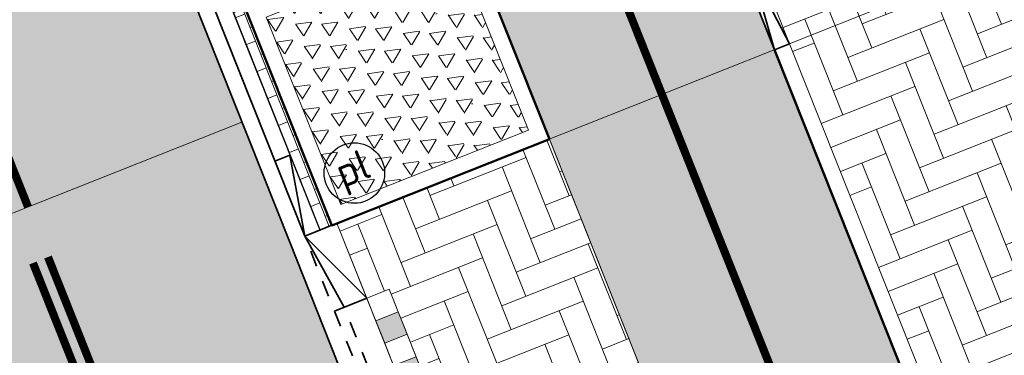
# Model space of a CAD drawing. Header units: metres. Extents: x 196674 to 197628, y 355499 to 356232.
# Tile 164 of 209: x 196778.88 to 196791.07, y 356060.52 to 356064.68. Entities that reach past the tile are written whole.
import ezdxf
from ezdxf.enums import TextEntityAlignment as Align

# ---------------------------------------------------------------- set-up
doc = ezdxf.new("R2010")
doc.units = ezdxf.units.M
for name, pattern in [('VH-BUSHALTEBAND-SO', [4, 2, -2]), ('VW-11_STREEP', [2, 1, -1]), ('VW-30270_STREEP', [3, 0.3, -2.7])]:
    doc.linetypes.add(name, pattern=pattern)
doc.layers.get('0').update_dxf_attribs({"lineweight": 25})
doc.layers.get('Defpoints').update_dxf_attribs({"color": 231, "lineweight": 18})
for name, color, linetype, lineweight in [('N-WE-IE-MEUBILAIR-S-200', 7, 'Continuous', 25), ('N-WE-VH-KANTOPSLUITING_ACHTERKANTBAND-G', 50, 'Continuous', 18), ('N-WE-VH-MATERIAALGRENS-G', 7, 'Continuous', 13)]:
    doc.layers.add(name, color=color, linetype=linetype, lineweight=lineweight)
for name, color, linetype, lineweight, true_color in [('N-WE-MARKERING_BUSHALTE_ZWART-WIT-S', 7, 'Continuous', 18, 0xffffff), ('N-WE-VH-GESLOTENVERHARDING_ASFALT_RIJBAAN-V', 7, 'Continuous', 5, 0xd6d6d6), ('N-WE-VH-GOOT-TEGEL_200x200-G', 7, 'Continuous', 35, 0x00a5a5), ('N-WE-VH-HALFVERHARDING_GEBONDEN_SPLIT-A', 7, 'Continuous', 5, 0xaab7a9), ('N-WE-VH-KANTOPSLUITING_BUSHALTEBAND-G', 30, 'VH-BUSHALTEBAND-SO', 35, 0xff7f00), ('N-WE-VH-KANTOPSLUITING_GELEIDEBAND_50 200-G', 1, 'Continuous', 35, 0xff0000), ('N-WE-VH-KANTOPSLUITING_OPSLUITBAND_200X250-G', 7, 'Continuous', 50, 0x0029a5), ('N-WE-VH-KANTOPSLUITING_VERLAGINGSBAND_GELEIDEBAND_50 200-G', 1, 'Continuous', 35, 0xff0000), ('N-WE-VH-KANTOPSLUITING_VERLOOPBAND_BUSHALTEBAND_TROTTOIRBAND_180 200-G', 30, 'VH-BUSHALTEBAND-SO', 35, 0xff7f00), ('N-WE-VH-KANTOPSLUITING_VERLOOPBAND_GELEIDEBAND_50 200_TROTTOIRBAND_180 200-G', 1, 'Continuous', 35, 0xff0000), ('N-WE-VH-OPENVERHARDING_STRAATBAKSTEEN_ROOD_ELLEBOOG_LINGE-A', 7, 'Continuous', 5, 0xdaaea0), ('N-WE-VH-OPENVERHARDING_STRAATBAKSTEEN_ROOD_STREKKEN-LINGE-A', 7, 'Continuous', 5, 0xdaaea0), ('N-WE-VH-OPENVERHARDING_TEGEL_200x300_FIETSPAD_ROOD-A', 7, 'Continuous', 5, 0xe04d68), ('N-WE-VW-MARKERING_LANGS_STREEP_11_010-G', 7, 'VW-11_STREEP', 13, 0xffffff), ('N-WE-VW-MARKERING_LANGS_STREEP_30270_010-G', 7, 'VW-30270_STREEP', 13, 0xffffff), ('N-WE-VW-MARKERING_LANGS_STREEP_DOORGETROKKEN_010-G', 7, 'Continuous', 13, 0xffffff)]:
    doc.layers.add(name, color=color, linetype=linetype, lineweight=lineweight, true_color=true_color)
doc.layers.add('N-WE-VH-HULPLIJN-G', color=40, linetype='Continuous', lineweight=5, plot=False)
doc.styles.add('NLCS-ISO', font='NLCS-ISO.ttf')
pattern_1 = [(201.6723232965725, (196753.6511661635, 356089.3677123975), (-0.1792042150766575, -0.4155548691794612), [1.28, -0.64]), (111.6723232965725, (196754.0056921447, 356088.4755737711), (-0.1792042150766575, -0.4155548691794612), [1.28, -0.64])]

# ---------------------------------------------------------------- blocks, each defined once
blk = doc.blocks.new('Boomplantvak 2900x2900')
at = {"layer": 'N-WE-VH-HALFVERHARDING_GEBONDEN_SPLIT-A'}
h = blk.add_hatch(dxfattribs=at)
h.set_pattern_fill('AVH-GRAVEL-SO', color=251, scale=0.3, pattern_type=2)
h.set_pattern_definition([(255.963757, (0.768, 1.164), (1.562108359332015e-08, -1.200000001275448), [0.197909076, -4.74981768]), (127.568592, (0.888, 1.008), (-8.399999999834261, 10.80000000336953), [0.196814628, -19.484648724]), (12.094757, (0.72, 0.972), (10.79999999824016, 2.399999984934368), [0.171813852, -17.00957142]), (255.963757, (1.068, 1.164), (1.562108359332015e-08, -1.200000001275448), [0.197909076, -4.74981768]), (127.568592, (1.188, 1.008), (-8.399999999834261, 10.80000000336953), [0.196814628, -19.484648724]), (12.094757, (1.02, 0.972), (10.79999999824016, 2.399999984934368), [0.171813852, -17.00957142]), (12.094757, (0.42, 0.972), (10.79999999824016, 2.399999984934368), [0.171813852, -17.00957142]), (127.568592, (0.588, 1.008), (-8.399999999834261, 10.80000000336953), [0.196814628, -19.484648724]), (255.963757, (0.468, 1.164), (1.562108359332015e-08, -1.200000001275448), [0.197909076, -4.74981768]), (255.963757, (0.168, 1.164), (1.562108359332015e-08, -1.200000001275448), [0.197909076, -4.74981768]), (127.568592, (0.288, 1.008), (-8.399999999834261, 10.80000000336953), [0.196814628, -19.484648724]), (12.094757, (0.12, 0.972), (10.79999999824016, 2.399999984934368), [0.171813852, -17.00957142]), (12.094757, (0, 0.672), (10.79999999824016, 2.399999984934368), [0.171813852, -17.00957142]), (127.568592, (0.168, 0.708), (-8.399999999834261, 10.80000000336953), [0.196814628, -19.484648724]), (255.963757, (0.048, 0.864), (1.562108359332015e-08, -1.200000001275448), [0.197909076, -4.74981768]), (255.963757, (0.348, 0.864), (1.562108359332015e-08, -1.200000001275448), [0.197909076, -4.74981768]), (127.568592, (0.468, 0.708), (-8.399999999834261, 10.80000000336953), [0.196814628, -19.484648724]), (12.094757, (0.3, 0.672), (10.79999999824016, 2.399999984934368), [0.171813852, -17.00957142]), (12.094757, (0.8999999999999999, 0.672), (10.79999999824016, 2.399999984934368), [0.171813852, -17.00957142]), (127.568592, (1.068, 0.708), (-8.399999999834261, 10.80000000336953), [0.196814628, -19.484648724]), (255.963757, (0.948, 0.864), (1.562108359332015e-08, -1.200000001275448), [0.197909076, -4.74981768]), (12.094757, (0.6, 0.672), (10.79999999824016, 2.399999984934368), [0.171813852, -17.00957142]), (127.568592, (0.768, 0.708), (-8.399999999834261, 10.80000000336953), [0.196814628, -19.484648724]), (255.963757, (0.648, 0.864), (1.562108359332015e-08, -1.200000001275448), [0.197909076, -4.74981768]), (12.094757, (0.12, 0.372), (10.79999999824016, 2.399999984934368), [0.171813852, -17.00957142]), (127.568592, (0.288, 0.408), (-8.399999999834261, 10.80000000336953), [0.196814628, -19.484648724]), (255.963757, (0.168, 0.564), (1.562108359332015e-08, -1.200000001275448), [0.197909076, -4.74981768]), (255.963757, (0.468, 0.564), (1.562108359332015e-08, -1.200000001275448), [0.197909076, -4.74981768]), (127.568592, (0.588, 0.408), (-8.399999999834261, 10.80000000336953), [0.196814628, -19.484648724]), (12.094757, (0.42, 0.372), (10.79999999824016, 2.399999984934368), [0.171813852, -17.00957142]), (12.094757, (1.02, 0.372), (10.79999999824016, 2.399999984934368), [0.171813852, -17.00957142]), (127.568592, (1.188, 0.408), (-8.399999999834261, 10.80000000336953), [0.196814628, -19.484648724]), (255.963757, (1.068, 0.564), (1.562108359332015e-08, -1.200000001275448), [0.197909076, -4.74981768]), (12.094757, (0.72, 0.372), (10.79999999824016, 2.399999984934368), [0.171813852, -17.00957142]), (127.568592, (0.888, 0.408), (-8.399999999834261, 10.80000000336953), [0.196814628, -19.484648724]), (255.963757, (0.768, 0.564), (1.562108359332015e-08, -1.200000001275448), [0.197909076, -4.74981768]), (255.963757, (0.648, 0.264), (1.562108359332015e-08, -1.200000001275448), [0.197909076, -4.74981768]), (127.568592, (0.768, 0.108), (-8.399999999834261, 10.80000000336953), [0.196814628, -19.484648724]), (12.094757, (0.6, 0.072), (10.79999999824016, 2.399999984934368), [0.171813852, -17.00957142]), (255.963757, (0.948, 0.264), (1.562108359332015e-08, -1.200000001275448), [0.197909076, -4.74981768]), (127.568592, (1.068, 0.108), (-8.399999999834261, 10.80000000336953), [0.196814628, -19.484648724]), (12.094757, (0.8999999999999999, 0.072), (10.79999999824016, 2.399999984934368), [0.171813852, -17.00957142]), (12.094757, (0.3, 0.072), (10.79999999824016, 2.399999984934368), [0.171813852, -17.00957142]), (127.568592, (0.468, 0.108), (-8.399999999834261, 10.80000000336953), [0.196814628, -19.484648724]), (255.963757, (0.348, 0.264), (1.562108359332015e-08, -1.200000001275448), [0.197909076, -4.74981768]), (255.963757, (0.048, 0.264), (1.562108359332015e-08, -1.200000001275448), [0.197909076, -4.74981768]), (127.568592, (0.168, 0.108), (-8.399999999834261, 10.80000000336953), [0.196814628, -19.484648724]), (12.094757, (0, 0.072), (10.79999999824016, 2.399999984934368), [0.171813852, -17.00957142]), (63.434949, (0.31199946, 1.139999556), (-1.073312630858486, 0.536656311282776), [5.039999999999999e-07, -1.199999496]), (0, (0.216, 1.14), (0, 1.2), [0, -1.2]), (63.434949, (0.31199946, 1.139999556), (-1.073312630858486, 0.536656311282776), [5.039999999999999e-07, -1.199999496]), (0, (0.216, 1.14), (0, 1.2), [0, -1.2])])
h.paths.add_polyline_path([(0.2000000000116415, -0.2000000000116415), (2.699999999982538, -0.2000000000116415), (2.699999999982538, -2.700000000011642), (0.2000000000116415, -2.700000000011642)])
at = {"layer": 'N-WE-VH-OPENVERHARDING_STRAATBAKSTEEN_ROOD_STREKKEN-LINGE-A', "true_color": 0xb05e45}
h = blk.add_hatch(dxfattribs=at)
h.set_pattern_fill('AVH-BSS_LINGEFORMAAT_HALFST', color=25, scale=1.5, angle=90, pattern_type=2)
h.set_pattern_definition([(90, (-1.469576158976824e-17, -2.980000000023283), (-0.18, 0.36), [0.12, -0.12]), (180, (-1.469576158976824e-17, -2.980000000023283), (-1.469576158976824e-17, -0.12), [])])
h.paths.add_polyline_path([(2.899999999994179, -3.060000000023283), (2.899999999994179, -2.900000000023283), (0, -2.900000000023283), (0, -3.060000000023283)])
at = {"layer": 'N-WE-VH-KANTOPSLUITING_ACHTERKANTBAND-G', "ltscale": 0.2, "flags": 128}
blk.add_lwpolyline([(0.2000000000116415, -0.2000000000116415), (2.699999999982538, -0.2000000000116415), (2.699999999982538, -2.700000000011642), (0.2000000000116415, -2.700000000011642)], close=True, dxfattribs=at)
at = {"layer": 'N-WE-VH-KANTOPSLUITING_OPSLUITBAND_200X250-G', "ltscale": 0.1, "flags": 128}
blk.add_lwpolyline([(0, 0), (2.899999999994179, 0), (2.899999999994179, -2.900000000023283), (0, -2.900000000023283)], close=True, dxfattribs=at)
at = {"layer": 'N-WE-VH-MATERIAALGRENS-G', "ltscale": 0.2, "flags": 128}
blk.add_lwpolyline([(2.899999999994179, -2.900000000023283), (2.899999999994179, -3.060000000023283), (-2.939152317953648e-17, -3.060000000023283), (0, -2.900000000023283)], dxfattribs=at)
blk = doc.blocks.new('*U121')
h = blk.add_hatch(color=253)
h.dxf.hatch_style = 1
h.paths.add_polyline_path([(0.1107892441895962, -0.278793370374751), (0.2215784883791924, -0.5575867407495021), (0.5003718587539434, -0.4467974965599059), (0.3895826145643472, -0.1680041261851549)])
h = blk.add_hatch(color=253)
h.dxf.hatch_style = 1
h.paths.add_polyline_path([(0.3323677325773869, -0.8363801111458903), (0.4431569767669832, -1.115173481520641), (0.7219503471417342, -1.004384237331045), (0.611161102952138, -0.725590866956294)])
h = blk.add_hatch(color=253)
h.dxf.hatch_style = 1
h.paths.add_polyline_path([(0.5539462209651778, -1.39396685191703), (0.6647354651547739, -1.672760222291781), (0.943528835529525, -1.561970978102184), (0.8327395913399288, -1.283177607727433)])
h = blk.add_hatch(color=253)
h.dxf.hatch_style = 1
h.paths.add_polyline_path([(0.7755247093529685, -1.951553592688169), (0.8863139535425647, -2.23034696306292), (1.165107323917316, -2.119557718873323), (1.05431807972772, -1.840764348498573)])
h = blk.add_hatch(color=253)
h.dxf.hatch_style = 1
h.paths.add_polyline_path([(0.9971031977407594, -2.509140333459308), (1.107892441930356, -2.787933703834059), (1.386685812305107, -2.677144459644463), (1.27589656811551, -2.398351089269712)])
h = blk.add_hatch(color=253)
h.dxf.hatch_style = 1
h.paths.add_polyline_path([(1.21868168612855, -3.066727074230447), (1.329470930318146, -3.345520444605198), (1.608264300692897, -3.234731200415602), (1.497475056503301, -2.955937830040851)])
h = blk.add_hatch(color=253)
h.dxf.hatch_style = 1
h.paths.add_polyline_path([(1.440260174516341, -3.624313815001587), (1.551049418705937, -3.903107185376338), (1.829842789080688, -3.792317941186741), (1.719053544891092, -3.51352457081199)])
h = blk.add_hatch(color=253)
h.dxf.hatch_style = 1
h.paths.add_polyline_path([(1.661838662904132, -4.181900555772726), (1.772627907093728, -4.460693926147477), (2.051421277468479, -4.349904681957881), (1.940632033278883, -4.07111131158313)])
h = blk.add_hatch(color=253)
h.dxf.hatch_style = 1
h.paths.add_polyline_path([(1.883417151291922, -4.739487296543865), (1.994206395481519, -5.018280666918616), (2.27299976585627, -4.90749142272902), (2.162210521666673, -4.628698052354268)])
h = blk.add_hatch(color=253)
h.dxf.hatch_style = 1
h.paths.add_polyline_path([(2.104995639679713, -5.297074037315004), (2.215784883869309, -5.575867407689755), (2.49457825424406, -5.465078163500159), (2.383789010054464, -5.186284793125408)])
h = blk.add_hatch(color=253)
h.dxf.hatch_style = 1
h.paths.add_polyline_path([(2.326574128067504, -5.854660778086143), (2.4373633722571, -6.133454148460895), (2.716156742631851, -6.022664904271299), (2.605367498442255, -5.743871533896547)])
h = blk.add_hatch(color=253)
h.dxf.hatch_style = 1
h.paths.add_polyline_path([(2.548152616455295, -6.412247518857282), (2.658941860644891, -6.691040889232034), (2.937735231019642, -6.580251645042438), (2.826945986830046, -6.301458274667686)])
h = blk.add_hatch(color=253)
h.dxf.hatch_style = 1
h.paths.add_polyline_path([(2.769731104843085, -6.969834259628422), (2.880520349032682, -7.248627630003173), (3.159313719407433, -7.137838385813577), (3.048524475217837, -6.859045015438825)])
h = blk.add_hatch(color=253)
h.dxf.hatch_style = 1
h.paths.add_polyline_path([(2.991309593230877, -7.527421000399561), (3.102098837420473, -7.806214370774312), (3.380892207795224, -7.695425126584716), (3.270102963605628, -7.416631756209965)])
h = blk.add_hatch(color=253)
h.dxf.hatch_style = 1
h.paths.add_polyline_path([(3.212888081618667, -8.0850077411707), (3.323677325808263, -8.363801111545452), (3.602470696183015, -8.253011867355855), (3.491681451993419, -7.974218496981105)])
h = blk.add_hatch(color=253)
h.dxf.hatch_style = 1
h.paths.add_polyline_path([(3.434466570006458, -8.64259448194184), (3.545255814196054, -8.92138785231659), (3.824049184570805, -8.810598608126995), (3.713259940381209, -8.531805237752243)])
h = blk.add_hatch(color=253)
h.dxf.hatch_style = 1
h.paths.add_polyline_path([(3.656045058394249, -9.20018122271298), (3.766834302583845, -9.47897459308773), (4.045627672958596, -9.368185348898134), (3.934838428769, -9.089391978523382)])
h = blk.add_hatch(color=253)
h.dxf.hatch_style = 1
h.paths.add_polyline_path([(3.877623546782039, -9.757767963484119), (3.988412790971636, -10.03656133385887), (4.267206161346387, -9.925772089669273), (4.156416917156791, -9.646978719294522)])
h = blk.add_hatch(color=253)
h.dxf.hatch_style = 1
h.paths.add_polyline_path([(4.099202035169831, -10.31535470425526), (4.209991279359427, -10.59414807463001), (4.488784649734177, -10.48335883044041), (4.377995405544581, -10.20456546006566)])
h = blk.add_hatch(color=253)
h.dxf.hatch_style = 1
h.paths.add_polyline_path([(4.320780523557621, -10.8729414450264), (4.431569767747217, -11.15173481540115), (4.710363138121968, -11.04094557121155), (4.599573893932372, -10.7621522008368)])
at = {"flags": 128}
for points in [[(0, 0), (0.278793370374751, 0.1107892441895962)], [(0.278793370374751, 0.1107892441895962), (0.3895826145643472, -0.1680041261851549), (0.1107892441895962, -0.278793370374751), (0, 0)], [(0.3895826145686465, -0.1680041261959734), (0.5003718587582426, -0.4467974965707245), (0.2215784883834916, -0.5575867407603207), (0.1107892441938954, -0.2787933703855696)], [(0.5003718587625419, -0.4467974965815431), (0.611161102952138, -0.725590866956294), (0.3323677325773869, -0.8363801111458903), (0.2215784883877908, -0.5575867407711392)], [(0.6111611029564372, -0.7255908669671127), (0.7219503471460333, -1.004384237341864), (0.4431569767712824, -1.11517348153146), (0.3323677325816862, -0.8363801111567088)], [(0.7219503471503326, -1.004384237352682), (0.8327395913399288, -1.283177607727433), (0.5539462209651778, -1.39396685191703), (0.4431569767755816, -1.115173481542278)], [(0.832739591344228, -1.283177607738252), (0.9435288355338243, -1.561970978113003), (0.6647354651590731, -1.672760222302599), (0.553946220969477, -1.393966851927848)], [(0.9435288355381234, -1.561970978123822), (1.05431807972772, -1.840764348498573), (0.7755247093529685, -1.951553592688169), (0.6647354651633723, -1.672760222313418)], [(1.054318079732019, -1.840764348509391), (1.165107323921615, -2.119557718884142), (0.886313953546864, -2.230346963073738), (0.7755247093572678, -1.951553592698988)], [(1.165107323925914, -2.119557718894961), (1.27589656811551, -2.398351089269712), (0.9971031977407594, -2.509140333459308), (0.8863139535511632, -2.230346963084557)], [(1.27589656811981, -2.39835108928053), (1.386685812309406, -2.677144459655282), (1.107892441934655, -2.787933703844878), (0.9971031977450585, -2.509140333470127)], [(1.386685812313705, -2.6771444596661), (1.497475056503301, -2.955937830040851), (1.21868168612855, -3.066727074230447), (1.107892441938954, -2.787933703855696)], [(1.4974750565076, -2.95593783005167), (1.608264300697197, -3.234731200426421), (1.329470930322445, -3.345520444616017), (1.218681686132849, -3.066727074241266)], [(1.608264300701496, -3.234731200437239), (1.719053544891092, -3.51352457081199), (1.440260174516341, -3.624313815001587), (1.329470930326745, -3.345520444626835)], [(1.719053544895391, -3.513524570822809), (1.829842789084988, -3.79231794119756), (1.551049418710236, -3.903107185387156), (1.44026017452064, -3.624313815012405)], [(1.829842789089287, -3.792317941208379), (1.940632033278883, -4.07111131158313), (1.661838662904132, -4.181900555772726), (1.551049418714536, -3.903107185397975)], [(1.940632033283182, -4.071111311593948), (2.051421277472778, -4.349904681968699), (1.772627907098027, -4.460693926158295), (1.661838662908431, -4.181900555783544)], [(2.051421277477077, -4.349904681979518), (2.162210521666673, -4.628698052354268), (1.883417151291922, -4.739487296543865), (1.772627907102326, -4.460693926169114)], [(2.162210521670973, -4.628698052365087), (2.272999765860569, -4.907491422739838), (1.994206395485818, -5.018280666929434), (1.883417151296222, -4.739487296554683)], [(2.272999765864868, -4.907491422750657), (2.383789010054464, -5.186284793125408), (2.104995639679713, -5.297074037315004), (1.994206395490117, -5.018280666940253)], [(2.383789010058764, -5.186284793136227), (2.49457825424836, -5.465078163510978), (2.215784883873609, -5.575867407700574), (2.104995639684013, -5.297074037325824)], [(2.494578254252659, -5.465078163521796), (2.605367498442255, -5.743871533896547), (2.326574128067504, -5.854660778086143), (2.215784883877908, -5.575867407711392)], [(2.605367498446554, -5.743871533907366), (2.716156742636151, -6.022664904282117), (2.437363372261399, -6.133454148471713), (2.326574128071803, -5.854660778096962)], [(2.71615674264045, -6.022664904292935), (2.826945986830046, -6.301458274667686), (2.548152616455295, -6.412247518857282), (2.437363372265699, -6.133454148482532)], [(2.826945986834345, -6.301458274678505), (2.937735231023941, -6.580251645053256), (2.65894186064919, -6.691040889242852), (2.548152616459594, -6.412247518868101)], [(2.937735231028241, -6.580251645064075), (3.048524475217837, -6.859045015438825), (2.769731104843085, -6.969834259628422), (2.658941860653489, -6.691040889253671)], [(3.048524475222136, -6.859045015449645), (3.159313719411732, -7.137838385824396), (2.880520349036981, -7.248627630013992), (2.769731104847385, -6.969834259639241)], [(3.159313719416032, -7.137838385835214), (3.270102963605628, -7.416631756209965), (2.991309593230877, -7.527421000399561), (2.880520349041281, -7.24862763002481)], [(3.270102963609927, -7.416631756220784), (3.380892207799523, -7.695425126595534), (3.102098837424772, -7.80621437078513), (2.991309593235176, -7.52742100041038)], [(3.380892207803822, -7.695425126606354), (3.491681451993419, -7.974218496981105), (3.212888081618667, -8.0850077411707), (3.102098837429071, -7.80621437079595)], [(3.491681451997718, -7.974218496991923), (3.602470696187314, -8.253011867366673), (3.323677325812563, -8.36380111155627), (3.212888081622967, -8.085007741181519)], [(3.602470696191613, -8.253011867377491), (3.713259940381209, -8.531805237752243), (3.434466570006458, -8.64259448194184), (3.323677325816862, -8.363801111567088)], [(3.713259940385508, -8.531805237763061), (3.824049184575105, -8.810598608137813), (3.545255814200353, -8.92138785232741), (3.434466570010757, -8.642594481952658)], [(3.824049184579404, -8.81059860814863), (3.934838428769, -9.089391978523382), (3.656045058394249, -9.20018122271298), (3.545255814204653, -8.921387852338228)], [(3.9348384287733, -9.089391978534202), (4.045627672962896, -9.368185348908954), (3.766834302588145, -9.47897459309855), (3.656045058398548, -9.2001812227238)], [(4.045627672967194, -9.36818534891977), (4.156416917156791, -9.646978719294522), (3.877623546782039, -9.757767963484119), (3.766834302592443, -9.478974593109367)], [(4.15641691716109, -9.64697871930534), (4.267206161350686, -9.925772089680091), (3.988412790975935, -10.03656133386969), (3.877623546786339, -9.757767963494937)], [(4.267206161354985, -9.92577208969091), (4.377995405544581, -10.20456546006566), (4.099202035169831, -10.31535470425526), (3.988412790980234, -10.03656133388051)], [(4.37799540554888, -10.20456546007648), (4.488784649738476, -10.48335883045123), (4.209991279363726, -10.59414807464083), (4.099202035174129, -10.31535470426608)], [(4.488784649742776, -10.48335883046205), (4.599573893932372, -10.7621522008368), (4.320780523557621, -10.8729414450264), (4.209991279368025, -10.59414807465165)], [(4.599573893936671, -10.76215220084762), (4.710363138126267, -11.04094557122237), (4.431569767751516, -11.15173481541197), (4.32078052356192, -10.87294144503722)]]:
    blk.add_lwpolyline(points, dxfattribs=at)
blk = doc.blocks.new('Verloopband')
at = {"flags": 128}
blk.add_lwpolyline([(-0.2763672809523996, 0.9662406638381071), (0, 0), (-0.4622285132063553, 0.8923814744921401)], close=True, dxfattribs=at)
blk = doc.blocks.new('SIE-MEUBILAIR_PAAL_POLLER-SO')
blk.add_circle((0, 0), 0.75)
at = {"style": 'NLCS-ISO'}
blk.add_text('pl', height=0.75, dxfattribs=at).set_placement((5.684341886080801e-14, 0.1291188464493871), align=Align.MIDDLE_CENTER)

msp = doc.modelspace()

# ---------------------------------------------------------------- hatches: boundary and pattern name
at = {"layer": 'N-WE-VH-GESLOTENVERHARDING_ASFALT_RIJBAAN-V'}
h = msp.add_hatch(color=256, dxfattribs=at)
h.dxf.hatch_style = 1
h.paths.add_polyline_path([(196768.8057407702, 356095.6758143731), (196763.3225944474, 356093.4968757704), (196781.906141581, 356046.73274255), (196787.3892659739, 356048.9116752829), (196782.2191011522, 356061.9220328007)])
at = {"layer": 'N-WE-VH-OPENVERHARDING_STRAATBAKSTEEN_ROOD_ELLEBOOG_LINGE-A', "true_color": 0xb05e45}
h = msp.add_hatch(dxfattribs=at)
h.set_pattern_fill('AVH-ROO_BSS_LINGEFRMT_ELLEBOOG', color=25, scale=4, angle=201.6723232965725, pattern_type=2)
h.set_pattern_definition(pattern_1)
h.paths.add_polyline_path([(196785.7495718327, 356081.4490277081), (196781.0587049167, 356093.3883566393), (196780.2170917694, 356095.5587500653), (196778.5611915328, 356099.6635542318), (196774.9642161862, 356098.212514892), (196788.4082700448, 356064.3815395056), (196793.5784406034, 356051.3711845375), (196797.0812549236, 356052.7631640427), (196796.0232320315, 356055.2816912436), (196794.8332270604, 356058.4207741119), (196788.1397114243, 356075.3675753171), (196786.8928627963, 356078.6670064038)])
h = msp.add_hatch(dxfattribs=at)
h.set_pattern_fill('AVH-ROO_BSS_LINGEFRMT_ELLEBOOG', color=25, scale=4, angle=201.6723232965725, pattern_type=2)
h.set_pattern_definition(pattern_1)
h.paths.add_polyline_path([(196785.4344746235, 356063.1997862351), (196782.8045672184, 356062.1546902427), (196783.1738647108, 356061.2253789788), (196783.4526580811, 356061.3361682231), (196787.8842278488, 356050.1844334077), (196787.6073279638, 356050.0743966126), (196787.9747319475, 356049.144332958), (196790.6046451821, 356050.189431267)])
at = {"layer": 'N-WE-VH-OPENVERHARDING_TEGEL_200x300_FIETSPAD_ROOD-A'}
h = msp.add_hatch(dxfattribs=at)
h.set_pattern_fill('AVH-TEGEL_200X300_HALFST', color=256, scale=2, angle=21.67232329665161, pattern_type=2)
h.set_pattern_definition([(21.67232329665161, (0, 0), (-0.1477191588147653, 0.3717244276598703), []), (111.6723232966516, (0, 0), (-0.5575866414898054, -0.2215787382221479), [0.4, -0.4]), (111.6723232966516, (0.3717244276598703, 0.1477191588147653), (-0.5575866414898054, -0.2215787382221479), [-0.4, 0.4])])
h.paths.add_polyline_path([(196774.7787369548, 356098.1376915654), (196771.9965484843, 356097.0153416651), (196790.6046451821, 356050.189431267), (196793.3925783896, 356051.2973249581), (196788.222407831, 356064.3076799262)])

# ---------------------------------------------------------------- linework, layer by layer
at = {"layer": 'Defpoints', "flags": 128}
msp.add_lwpolyline([(196775.9636653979, 356061.1605694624), (196781.6273092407, 356063.4112356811)], dxfattribs=at)
at = {"layer": 'N-WE-VH-GOOT-TEGEL_200x200-G', "ltscale": 0.2, "flags": 128}
msp.add_lwpolyline([(196729.8003017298, 356135.6687012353, 0.4264052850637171), (196726.3700433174, 356132.5764725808, 0.3930046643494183), (196727.444880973, 356131.3456954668), (196728.2369685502, 356131.2630143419, -0.02198045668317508), (196732.2178667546, 356130.6696603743, -0.01454995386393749), (196734.8180308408, 356130.0854477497, -0.098608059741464), (196750.953620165, 356122.3568132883, -0.05440139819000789), (196758.2110194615, 356115.5691268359, -0.08316099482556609), (196766.0444789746, 356102.6243362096), (196782.2191011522, 356061.9220328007), (196787.3892658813, 356048.9116755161), (196813.7840376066, 355982.4910818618), (196815.0765787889, 355979.2384925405), (196820.2851337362, 355966.1315289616, 0.04938881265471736), (196823.4697300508, 355959.9686851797), (196827.8765721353, 355953.1781298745, -0.04584172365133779), (196830.4140622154, 355948.351642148, -0.003539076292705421), (196830.5726224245, 355947.9607223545), (196831.8929825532, 355944.6381329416), (196841.3562365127, 355920.8245485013), (196845.6845339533, 355909.9327054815, -0.04938916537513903), (196847.305022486, 355904.2878374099), (196848.7610979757, 355896.3248392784, 0.04938916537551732), (196850.6752320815, 355889.6570756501)], format="xyb", dxfattribs=at)
at = {"layer": 'N-WE-VH-HULPLIJN-G', "flags": 128}
for points in [[(196785.7495718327, 356081.4490277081), (196781.0587049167, 356093.3883566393), (196780.2170917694, 356095.5587500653), (196778.5611915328, 356099.6635542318), (196774.9642161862, 356098.212514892), (196788.4082700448, 356064.3815395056), (196793.5784406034, 356051.3711845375), (196797.0812549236, 356052.7631640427), (196796.0232320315, 356055.2816912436), (196794.8332270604, 356058.4207741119), (196788.1397114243, 356075.3675753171), (196786.8928627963, 356078.6670064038)], [(196774.7787369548, 356098.1376915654), (196771.9965484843, 356097.0153416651), (196790.6046451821, 356050.189431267), (196793.3925783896, 356051.2973249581), (196788.222407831, 356064.3076799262)], [(196768.8057407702, 356095.6758143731), (196763.3225944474, 356093.4968757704), (196781.906141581, 356046.73274255), (196787.3892659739, 356048.9116752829), (196782.2191011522, 356061.9220328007)], [(196785.4344746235, 356063.1997862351), (196782.8045672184, 356062.1546902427), (196783.1738647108, 356061.2253789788), (196783.4526580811, 356061.3361682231), (196787.8842278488, 356050.1844334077), (196787.6073279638, 356050.0743966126), (196787.9747319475, 356049.144332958), (196790.6046451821, 356050.189431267)]]:
    msp.add_lwpolyline(points, close=True, dxfattribs=at)
msp.add_lwpolyline([(196782.7394725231, 356062.1288223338), (196789.6015307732, 356064.8557280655)], dxfattribs=at)
at = {"layer": 'N-WE-VH-KANTOPSLUITING_ACHTERKANTBAND-G', "flags": 128}
for points in [[(196788.4082700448, 356064.3815395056), (196772.8962537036, 356103.4163907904, 0.0842673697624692), (196763.2964915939, 356119.2015681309, 0.0842673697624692)], [(196782.5908256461, 356062.069751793), (196766.4162034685, 356102.7720552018, 0.07771911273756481), (196759.1578710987, 356115.0647211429, 0.0831609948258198)]]:
    msp.add_lwpolyline(points, format="xyb", dxfattribs=at)
for points in [[(196793.5784406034, 356051.3711845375), (196788.4082700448, 356064.3815395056)], [(196787.9747319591, 356049.1443329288), (196782.80456723, 356062.1546902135)]]:
    msp.add_lwpolyline(points, dxfattribs=at)
at = {"layer": 'N-WE-VH-KANTOPSLUITING_BUSHALTEBAND-G', "ltscale": 0.1, "flags": 128}
for points in [[(196787.5751281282, 356048.9855350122), (196782.4049633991, 356061.9958922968)], [(196787.3266408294, 356049.9628556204), (196782.8950713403, 356061.1145897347)]]:
    msp.add_lwpolyline(points, dxfattribs=at)
at = {"layer": 'N-WE-VH-KANTOPSLUITING_GELEIDEBAND_50 200-G', "ltscale": 0.2, "flags": 128}
for points in [[(196788.222407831, 356064.3076799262), (196777.3252512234, 356091.7295752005)], [(196782.4049633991, 356061.9958922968), (196778.3206268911, 356072.2738389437)]]:
    msp.add_lwpolyline(points, dxfattribs=at)
at = {"layer": 'N-WE-VH-KANTOPSLUITING_OPSLUITBAND_200X250-G', "ltscale": 0.1, "flags": 128}
msp.add_lwpolyline([(196793.3925783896, 356051.2973249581), (196788.222407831, 356064.3076799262)], dxfattribs=at)
at = {"layer": 'N-WE-VH-KANTOPSLUITING_VERLOOPBAND_BUSHALTEBAND_TROTTOIRBAND_180 200-G', "flags": 128}
for points in [[(196782.7742608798, 356061.0665810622), (196783.1738647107, 356061.2253789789), (196782.4049930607, 356061.995904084), (196782.8045672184, 356062.1546902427)], [(196782.8950713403, 356061.1145897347), (196782.4049930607, 356061.995904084)]]:
    msp.add_lwpolyline(points, dxfattribs=at)
at = {"layer": 'N-WE-VH-KANTOPSLUITING_VERLOOPBAND_GELEIDEBAND_50 200_TROTTOIRBAND_180 200-G', "flags": 128}
msp.add_lwpolyline([(196782.0356662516, 356062.9252036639), (196782.2214848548, 356062.9990457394), (196782.4049633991, 356061.9958922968), (196782.5908256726, 356062.0697517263)], dxfattribs=at)
at = {"layer": 'N-WE-VH-MATERIAALGRENS-G', "flags": 128}
msp.add_lwpolyline([(196815.2191743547, 355988.2487741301), (196769.9224582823, 356102.2346375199, 0.1438561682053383), (196751.8560703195, 356125.3214091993)], format="xyb", dxfattribs=at)
at = {"layer": 'N-WE-VW-MARKERING_LANGS_STREEP_11_010-G', "flags": 128}
msp.add_lwpolyline([(196779.0403290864, 356061.6622358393, 0.1, 0.1, 0), (196781.6255435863, 356055.1567198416, 0.1, 0.1, 0)], format="xyseb", dxfattribs=at)
at = {"layer": 'N-WE-VW-MARKERING_LANGS_STREEP_11_010-G', "const_width": 0.1, "flags": 128}
msp.add_lwpolyline([(196781.8114058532, 356055.2305792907), (196779.2261913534, 356061.7360952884)], dxfattribs=at)
at = {"layer": 'N-WE-VW-MARKERING_LANGS_STREEP_30270_010-G', "const_width": 0.1, "flags": 128}
msp.add_lwpolyline([(196840.259708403, 355933.602892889), (196828.5449724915, 355963.0821665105, 0.04932312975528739), (196825.8351073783, 355968.3279940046), (196824.646629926, 355970.160384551, -0.04932312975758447), (196821.9367648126, 355975.4062120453), (196771.316424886, 356102.7885843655, 0.08279995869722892), (196762.2159630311, 356117.8514576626, 0.08515288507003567)], format="xyb", dxfattribs=at)
at = {"layer": 'N-WE-VW-MARKERING_LANGS_STREEP_DOORGETROKKEN_010-G', "const_width": 0.1, "flags": 128}
msp.add_lwpolyline([(196778.9787622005, 356062.3587338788), (196775.4861307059, 356071.1477028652)], dxfattribs=at)

# ---------------------------------------------------------------- block references
at = {"rotation": 291.6723232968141}
msp.add_blockref('Boomplantvak 2900x2900', (196784.3635107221, 356065.8947883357), dxfattribs=at)
at = {"layer": 'N-WE-IE-MEUBILAIR-S-200', "xscale": 0.5, "yscale": 0.5, "zscale": 0.5, "rotation": 21.67232329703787}
msp.add_blockref('SIE-MEUBILAIR_PAAL_POLLER-SO', (196783.019479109, 356062.7781268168), dxfattribs=at)
at = {"layer": 'N-WE-MARKERING_BUSHALTE_ZWART-WIT-S'}
msp.add_blockref('*U121', (196783.1738647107, 356061.2253789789), dxfattribs=at)
at = {"layer": 'N-WE-VH-KANTOPSLUITING_VERLAGINGSBAND_GELEIDEBAND_50 200-G', "ltscale": 0.2, "xscale": -1, "rotation": 223.3446465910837}
msp.add_blockref('Verloopband', (196787.9460410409, 356065.2739207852), dxfattribs=at)

doc.saveas('drawing.dxf')
